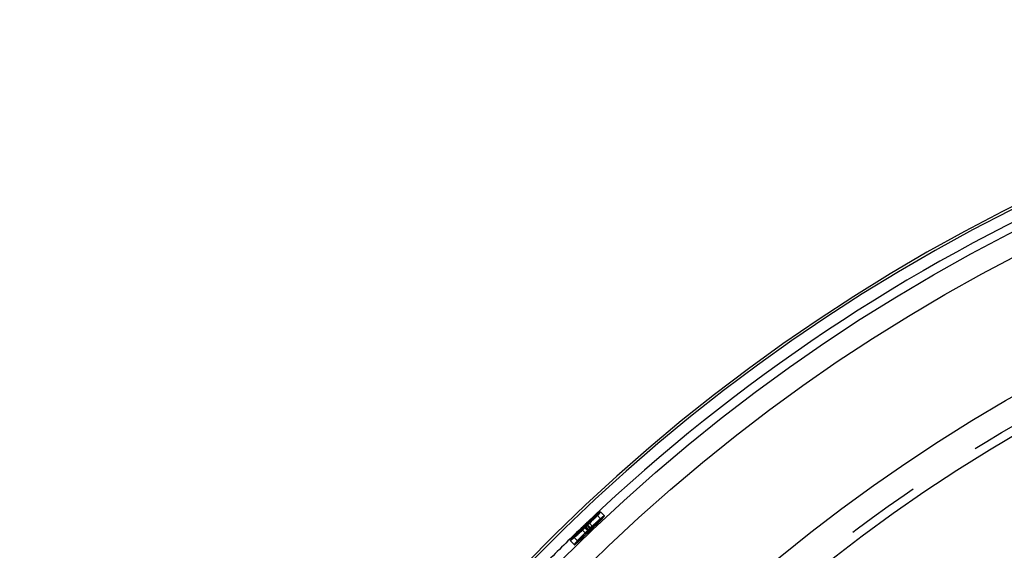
# Model space of a CAD drawing. Header units: millimetres. Extents: x 337 to 663, y 333 to 667.
# Tile 4 of 6: x 342 to 429, y 607 to 653. Entities that reach past the tile are written whole.
import ezdxf

# ---------------------------------------------------------------- set-up
doc = ezdxf.new("R2010")
doc.units = ezdxf.units.MM
doc.header["$LTSCALE"] = 65.185185
doc.linetypes.add('HIDDEN', pattern=[0.2, 0.1, -0.1])
doc.layers.add('KONST.EL_MIT_GEO', color=7, linetype='CONTINUOUS')

msp = doc.modelspace()

# ---------------------------------------------------------------- linework, layer by layer
at = {"layer": 'KONST.EL_MIT_GEO', "color": 8, "linetype": 'HIDDEN'}
for p, q in [((392.766, 609.912), (393.106, 609.55)), ((393.076, 610.201), (393.415, 609.839)), ((392.012, 608.452), (391.635, 608.845)), ((391.706, 608.897), (392.05, 608.538)), ((391.719, 608.962), (392.08, 608.584)), ((391.759, 608.931), (391.733, 608.914)), ((391.864, 608.998), (391.759, 608.931)), ((391.872, 609.006), (392.207, 608.638)), ((391.904, 609.089), (391.96, 609.125)), ((391.904, 609.089), (392.247, 608.73)), ((391.96, 609.125), (392.045, 609.179)), ((392.039, 609.24), (392.416, 608.837)), ((392.045, 609.179), (392.073, 609.197)), ((392.335, 608.786), (392.247, 608.73)), ((392.416, 608.837), (392.335, 608.786)), ((390.723, 607.958), (391.07, 607.602)), ((391.809, 608.257), (391.439, 608.64)), ((391.961, 608.505), (392.062, 608.603)), ((392.08, 608.584), (391.978, 608.487)), ((392.05, 608.538), (392.207, 608.638)), ((390.419, 607.662), (390.767, 607.306))]:
    msp.add_line(p, q, dxfattribs=at)
at = {"layer": 'KONST.EL_MIT_GEO', "color": 7, "linetype": 'Continuous'}
for p, q in [((391.439, 608.64), (391.404, 608.677)), ((391.635, 608.845), (391.631, 608.849)), ((391.733, 608.914), (391.706, 608.897)), ((391.825, 609.055), (391.872, 609.006)), ((392.039, 609.24), (392.03, 609.25))]:
    msp.add_line(p, q, dxfattribs=at)
for radius in [155.998, 154, 143.25, 140.25]:
    msp.add_circle((500, 495.7), radius, dxfattribs=at)
at = {"layer": 'KONST.EL_MIT_GEO', "color": 8, "linetype": 'HIDDEN'}
msp.add_circle((500, 495.7), 141, dxfattribs=at)
at = {"layer": 'KONST.EL_MIT_GEO', "color": 7, "linetype": 'Continuous'}
for centre, radius, start, end in [((500, 495.7), 158, 93.06345, 86.93794), ((500, 495.7), 157.789, 94.36162, 85.63838), ((500, 495.7), 156.79, 153.0014, 85.62453), ((500, 495.7), 156.79, 94.37547, 133.55909), ((500, 495.7), 156.79, 133.86713, 135.40953), ((500, 495.7), 156.706, 133.73796, 133.86721), ((354.737, 647.64), 53.625, 313.24997, 313.50584), ((500, 495.7), 156.656, 133.71207, 133.76382), ((353.988, 648.431), 54.714, 313.50441, 313.75357), ((354.413, 647.987), 54.099, 313.75366, 314.00367), ((388.466, 612.51), 4.849, 315.14695, 315.85366), ((357.878, 644.411), 49.12, 313.99417, 314.52621), ((399.01, 600.693), 11.038, 136.07953, 136.85208), ((370.705, 630.447), 30.16, 312.2855, 312.68217), ((402.296, 597.531), 15.599, 135.46025, 136.08635), ((363.662, 638.088), 40.552, 312.67744, 312.98757), ((405.642, 594.243), 20.29, 134.92606, 135.46785), ((357.885, 644.291), 49.028, 312.98384, 313.2516)]:
    msp.add_arc(centre, radius, start, end, dxfattribs=at)
at = {"layer": 'KONST.EL_MIT_GEO', "color": 8, "linetype": 'HIDDEN'}
for centre, radius, start, end in [((500, 495.7), 156.79, 152.92057, 85.62453), ((410.147, 589.836), 26.607, 132.02799, 132.50112), ((378.603, 623.139), 19.401, 314.93031, 315.43342), ((407.032, 593.295), 21.952, 131.48787, 132.03333), ((383.238, 618.575), 12.896, 315.42591, 316.08679), ((386.933, 615.022), 7.77, 316.06433, 317.01038), ((411.791, 587.921), 29.129, 133.7318, 135.50547), ((407.939, 591.942), 23.542, 134.44553, 134.93139), ((500, 495.7), 156.79, 133.55909, 133.86713), ((409.559, 590.291), 25.855, 133.98702, 134.44584), ((500, 495.7), 156.62, 133.76381, 133.86721), ((364.108, 637.84), 40.046, 313.29592, 313.90116), ((410.461, 589.359), 27.151, 133.53698, 133.99042), ((413.886, 585.772), 32.13, 133.35796, 133.78275), ((500, 495.7), 156.694, 133.71213, 133.73796), ((409.721, 590.14), 26.075, 133.08221, 133.54036), ((413.921, 585.737), 32.179, 132.93342, 133.36031), ((500, 495.7), 156.62, 133.55885, 133.66476), ((364.278, 637.668), 39.805, 313.897, 314.02895), ((413.928, 585.739), 31.685, 133.46674, 133.97889), ((365.544, 636.359), 37.984, 314.02836, 314.20214), ((412.495, 587.272), 30.085, 132.49919, 132.93602), ((368.399, 633.427), 33.892, 314.1982, 314.53544), ((397.456, 602.962), 7.817, 133.18417, 133.71936), ((397.526, 602.889), 7.918, 132.69836, 133.18976), ((414.208, 585.445), 32.091, 133.29249, 133.46719), ((396.747, 603.736), 6.767, 132.02381, 132.71224), ((373.2, 628.551), 27.048, 314.53089, 314.93705), ((414.034, 585.63), 31.838, 132.96098, 133.29322), ((365.345, 636.547), 38.754, 313.87159, 314.17782), ((500.133, 495.604), 156.284, 133.56971, 133.6755), ((412.569, 587.206), 29.686, 132.42264, 132.96606), ((368.546, 633.255), 34.163, 314.17551, 314.51342), ((373.205, 628.519), 27.519, 314.50888, 314.91432), ((409.713, 589.97), 25.714, 135.02254, 135.5024), ((412.296, 587.391), 29.363, 134.58171, 135.02463), ((413.915, 585.75), 31.669, 134.15165, 134.58439), ((500.133, 495.604), 156.371, 133.72281, 133.87775), ((500.133, 495.604), 156.284, 133.77446, 133.87775), ((414.21, 585.447), 32.091, 133.97843, 134.15314), ((365.336, 636.539), 38.754, 313.2678, 313.57404), ((364.109, 637.83), 40.536, 313.57176, 313.87387), ((390.218, 610.533), 2.696, 313.70163, 315.15343)]:
    msp.add_arc(centre, radius, start, end, dxfattribs=at)
for points, knots in [([(390.767, 607.306), (390.776, 607.297), (390.83, 607.344), (390.902, 607.388), (391.036, 607.505), (391.202, 607.649), (391.406, 607.835), (391.723, 608.127), (392.14, 608.521), (392.552, 608.92), (392.859, 609.224), (393.053, 609.419), (393.204, 609.579), (393.328, 609.707), (393.375, 609.778), (393.424, 609.829), (393.415, 609.839)], [0, 0, 0, 0, 0.010674, 0.039431, 0.085317, 0.146974, 0.222617, 0.309046, 0.5, 0.690954, 0.777383, 0.853026, 0.914683, 0.960569, 0.989326, 1, 1, 1, 1]), ([(393.106, 609.55), (393.1, 609.557), (393.058, 609.522), (393.001, 609.489), (392.896, 609.4), (392.706, 609.24), (392.413, 608.976), (392.04, 608.626), (391.674, 608.269), (391.397, 607.988), (391.228, 607.805), (391.135, 607.704), (391.1, 607.649), (391.063, 607.609), (391.07, 607.602)], [0, 0, 0, 0, 0.010628, 0.039382, 0.085475, 0.147232, 0.308943, 0.5, 0.691057, 0.852768, 0.914525, 0.960618, 0.989372, 1, 1, 1, 1]), ([(393.074, 609.589), (393.035, 609.556), (392.856, 609.403), (392.68, 609.245), (392.543, 609.12)], [0, 0, 0, 0, 0.213438, 1, 1, 1, 1]), ([(392.617, 609.724), (392.657, 609.767), (392.714, 609.827), (392.753, 609.883), (392.77, 609.907), (392.766, 609.912)], [0, 0, 0, 0, 0.732488, 0.925537, 1, 1, 1, 1]), ([(392.766, 609.912), (392.757, 609.921), (392.704, 609.871), (392.672, 609.855), (392.644, 609.833)], [0, 0, 0, 0, 0.267248, 1, 1, 1, 1]), ([(392.864, 609.264), (392.9, 609.302), (392.961, 609.367), (393.047, 609.458), (393.08, 609.507), (393.113, 609.543), (393.106, 609.55)], [0, 0, 0, 0, 0.420304, 0.732878, 0.927588, 1, 1, 1, 1]), ([(393.056, 610.198), (393.06, 610.2), (393.066, 610.202), (393.074, 610.203), (393.076, 610.201)], [0, 0, 0, 0, 0.668349, 1, 1, 1, 1]), ([(393.415, 609.839), (393.408, 609.846), (393.364, 609.813), (393.306, 609.779), (393.197, 609.691), (393.119, 609.627), (393.074, 609.589)], [0, 0, 0, 0, 0.07333, 0.267952, 0.579448, 1, 1, 1, 1]), ([(390.927, 608.107), (390.97, 608.144), (391.189, 608.336), (391.401, 608.534), (391.571, 608.694)], [0, 0, 0, 0, 0.197231, 1, 1, 1, 1]), ([(391.825, 609.055), (391.823, 609.058), (391.809, 609.039), (391.776, 609.021), (391.743, 608.984), (391.719, 608.962)], [0, 0, 0, 0, 0.085022, 0.304672, 1, 1, 1, 1]), ([(391.906, 609.151), (391.919, 609.163), (391.957, 609.195), (391.994, 609.23), (392.022, 609.247)], [0, 0, 0, 0, 0.347256, 1, 1, 1, 1]), ([(392.039, 609.24), (392.048, 609.231), (391.984, 609.188), (391.97, 609.157), (391.946, 609.132)], [0, 0, 0, 0, 0.269943, 1, 1, 1, 1]), ([(392.169, 608.695), (392.166, 608.698), (392.152, 608.68), (392.119, 608.662), (392.086, 608.625), (392.062, 608.603)], [0, 0, 0, 0, 0.084489, 0.303664, 1, 1, 1, 1]), ([(392.129, 608.632), (392.136, 608.639), (392.148, 608.652), (392.16, 608.664), (392.166, 608.67)], [0, 0, 0, 0, 0.563075, 1, 1, 1, 1]), ([(392.166, 608.67), (392.169, 608.674), (392.171, 608.678), (392.179, 608.685), (392.178, 608.686)], [0, 0, 0, 0, 0.72695, 1, 1, 1, 1]), ([(392.373, 608.89), (392.369, 608.894), (392.349, 608.872), (392.302, 608.845), (392.252, 608.795), (392.217, 608.763)], [0, 0, 0, 0, 0.077625, 0.284449, 1, 1, 1, 1]), ([(392.247, 608.73), (392.281, 608.765), (392.334, 608.812), (392.364, 608.858), (392.385, 608.877), (392.382, 608.88)], [0, 0, 0, 0, 0.725292, 0.925993, 1, 1, 1, 1]), ([(392.635, 609.031), (392.656, 609.052), (392.733, 609.129), (392.809, 609.207), (392.864, 609.264)], [0, 0, 0, 0, 0.272516, 1, 1, 1, 1]), ([(390.723, 607.958), (390.727, 607.953), (390.754, 607.971), (390.814, 608.01), (390.879, 608.067), (390.927, 608.107)], [0, 0, 0, 0, 0.074007, 0.266962, 1, 1, 1, 1]), ([(391.372, 607.992), (391.34, 607.96), (391.226, 607.842), (391.112, 607.723), (391.032, 607.636)], [0, 0, 0, 0, 0.277864, 1, 1, 1, 1]), ([(391.266, 607.745), (391.309, 607.781), (391.523, 607.969), (391.732, 608.163), (391.899, 608.32)], [0, 0, 0, 0, 0.195847, 1, 1, 1, 1]), ([(390.772, 607.326), (390.77, 607.322), (390.767, 607.316), (390.766, 607.308), (390.767, 607.306)], [0, 0, 0, 0, 0.666715, 1, 1, 1, 1]), ([(391.032, 607.636), (390.972, 607.571), (390.884, 607.47), (390.794, 607.367), (390.772, 607.326)], [0, 0, 0, 0, 0.655926, 1, 1, 1, 1]), ([(391.07, 607.602), (391.074, 607.597), (391.099, 607.614), (391.158, 607.651), (391.221, 607.706), (391.266, 607.745)], [0, 0, 0, 0, 0.0743, 0.267198, 1, 1, 1, 1])]:
    msp.add_open_spline(points, degree=3, knots=knots, dxfattribs=at)
at = {"layer": 'KONST.EL_MIT_GEO', "color": 7, "linetype": 'Continuous'}
for points, knots in [([(392.644, 609.833), (392.599, 609.798), (392.348, 609.589), (392.107, 609.369), (391.91, 609.185)], [0, 0, 0, 0, 0.175931, 1, 1, 1, 1]), ([(392.804, 609.877), (392.77, 609.841), (392.611, 609.678), (392.45, 609.517), (392.322, 609.392)], [0, 0, 0, 0, 0.214249, 1, 1, 1, 1]), ([(392.489, 609.739), (392.611, 609.847), (392.798, 609.999), (392.983, 610.163), (393.056, 610.198)], [0, 0, 0, 0, 0.668473, 1, 1, 1, 1]), ([(393.076, 610.201), (393.083, 610.194), (393.047, 610.152), (393.009, 610.096), (392.914, 609.994), (392.845, 609.92), (392.804, 609.877)], [0, 0, 0, 0, 0.073389, 0.268173, 0.579681, 1, 1, 1, 1]), ([(391.71, 608.971), (391.76, 609.018), (391.825, 609.079), (391.891, 609.138), (391.906, 609.151)], [0, 0, 0, 0, 0.777635, 1, 1, 1, 1]), ([(391.737, 608.943), (391.76, 608.966), (391.798, 608.998), (391.818, 609.03), (391.837, 609.042), (391.835, 609.045)], [0, 0, 0, 0, 0.696072, 0.915353, 1, 1, 1, 1]), ([(390.419, 607.662), (390.415, 607.666), (390.431, 607.692), (390.47, 607.751), (390.589, 607.888), (390.773, 608.089), (390.926, 608.247), (391.013, 608.335)], [0, 0, 0, 0, 0.020902, 0.073568, 0.272776, 0.587074, 1, 1, 1, 1]), ([(390.756, 607.919), (390.69, 607.861), (390.586, 607.775), (390.481, 607.687), (390.439, 607.666)], [0, 0, 0, 0, 0.654965, 1, 1, 1, 1]), ([(390.956, 608.242), (390.921, 608.204), (390.862, 608.139), (390.78, 608.049), (390.748, 608.001), (390.717, 607.964), (390.723, 607.958)], [0, 0, 0, 0, 0.420146, 0.732623, 0.927426, 1, 1, 1, 1]), ([(390.997, 608.135), (390.976, 608.115), (390.896, 608.043), (390.815, 607.971), (390.756, 607.919)], [0, 0, 0, 0, 0.271896, 1, 1, 1, 1]), ([(390.439, 607.666), (390.435, 607.664), (390.429, 607.661), (390.421, 607.66), (390.419, 607.662)], [0, 0, 0, 0, 0.668391, 1, 1, 1, 1])]:
    msp.add_open_spline(points, degree=3, knots=knots, dxfattribs=at)

doc.saveas('drawing.dxf')
